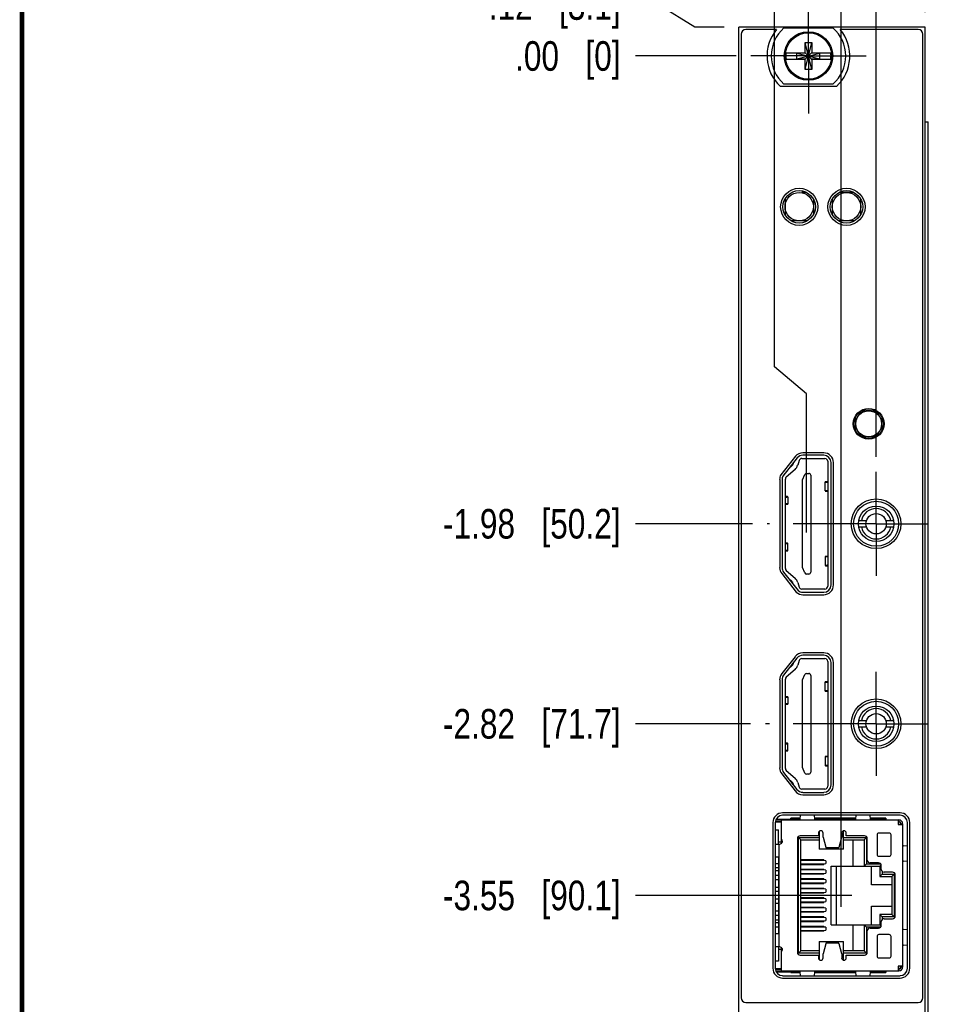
# Model space of a CAD drawing. Header units: inches. Extents: x 0.2 to 16.8, y 0.2 to 10.8.
# Tile 2 of 12: x 0.2 to 4.2, y 3.9 to 8. Entities that reach past the tile are written whole.
import ezdxf

# ---------------------------------------------------------------- set-up
doc = ezdxf.new("R2010")
doc.units = ezdxf.units.IN
doc.header["$LTSCALE"] = 0.935
doc.header["$MEASUREMENT"] = 0
doc.linetypes.add('CENTER', pattern=[0.6, 0.375, -0.075, 0.075, -0.075])
doc.layers.get('0').update_dxf_attribs({"linetype": 'CONTINUOUS'})
for name, color, linetype in [('02___PRT_ALL_AXES', 7, 'CONTINUOUS'), ('DEFAULT_1', 7, 'CENTER'), ('DIMENSIONS', 7, 'CONTINUOUS')]:
    doc.layers.add(name, color=color, linetype=linetype)
doc.styles.get("Standard").update_dxf_attribs({"font": 'txt', "width": 0.8})
doc.dimstyles.new('DIMSTYLE_1', dxfattribs={"dimtxt": 0.125, "dimasz": 0.18, "dimexe": 0.125, "dimexo": 0.0625, "dimgap": 0.09, "dimtad": 0, "dimtih": 1, "dimtoh": 1, "dimzin": 4, "dimdsep": 46, "dimtxsty": 'STANDARD', "dimblk": '_FILLED', "dimblk1": '_FILLED', "dimblk2": '_FILLED', "dimcen": 0.09, "dimadec": 0, "dimazin": 0, "dimtp": 0.005, "dimtm": 0.005, "dimtfac": 1, "dimtofl": 0, "dimtmove": 0, "dimatfit": 3, "dimldrblk": '_FILLED', "dimfxl": 1, "dimtolj": 1, "dimtzin": 4, "dimarcsym": 0})
doc.dimstyles.new('DIMSTYLE_4', dxfattribs={"dimtxt": 0.125, "dimasz": 0.18, "dimexe": 0.125, "dimexo": 0.0625, "dimgap": 0.09, "dimtad": 0, "dimtih": 1, "dimtoh": 1, "dimzin": 4, "dimdsep": 46, "dimtxsty": 'STANDARD', "dimblk": '_FILLED', "dimblk1": '_FILLED', "dimblk2": '_FILLED', "dimcen": 0.09, "dimadec": 0, "dimazin": 0, "dimtp": 0.01, "dimtm": 0.01, "dimtfac": 1, "dimtofl": 0, "dimtmove": 0, "dimatfit": 3, "dimldrblk": '_FILLED', "dimfxl": 1, "dimtolj": 1, "dimtzin": 4, "dimarcsym": 0})

# ---------------------------------------------------------------- blocks, each defined once
blk = doc.blocks.new('*D5')
at = {"layer": 'DIMENSIONS', "color": 2, "linetype": 'CONTINUOUS'}
for p, q in [((2.9425, 8.0902), (2.8424, 8.0902)), ((3.0937, 7.9969), (2.9425, 8.0902)), ((3.2174, 7.9969), (3.0937, 7.9969))]:
    blk.add_line(p, q, dxfattribs=at)
at = {"layer": 'DIMENSIONS', "color": 2, "linetype": 'CONTINUOUS', "insert": (2.7799, 8.1527), "char_height": 0.125, "width": 0.925, "attachment_point": 3, "line_spacing_factor": 0.9}
blk.add_mtext('.12{\\Ftxt.shx;\\W1.000000;\\H0.125000; }[3.1]', dxfattribs=at)
blk = doc.blocks.new('_FILLED')
at = {"color": 0, "linetype": 'BYBLOCK'}
blk.add_solid([(0, 0), (-1, 0.174), (-1, -0.174)], dxfattribs=at)
blk = doc.blocks.new('*D6')
at = {"layer": 'DIMENSIONS', "color": 2, "linetype": 'CONTINUOUS'}
blk.add_line((3.2679, 7.8749), (2.8424, 7.8749), dxfattribs=at)
at = {"layer": 'DIMENSIONS', "color": 2, "linetype": 'CONTINUOUS', "insert": (2.7799, 7.9374), "char_height": 0.125, "width": 0.725, "attachment_point": 3, "line_spacing_factor": 0.9}
blk.add_mtext('.00{\\Ftxt.shx;\\W1.000000;\\H0.125000; }[0]', dxfattribs=at)
blk = doc.blocks.new('*D9')
at = {"layer": 'DIMENSIONS', "color": 2, "linetype": 'CONTINUOUS'}
blk.add_line((3.8601, 6.1814), (3.8601, 8.4344), dxfattribs=at)
at = {"layer": 'DIMENSIONS', "color": 2, "linetype": 'CONTINUOUS', "insert": (3.7976, 8.4969), "char_height": 0.125, "width": 1.225, "attachment_point": 1, "rotation": 90, "line_spacing_factor": 0.9}
blk.add_mtext('2X .29{\\Ftxt.shx;\\W1.000000;\\H0.125000; }[7.3]', dxfattribs=at)
blk = doc.blocks.new('*D10')
at = {"layer": 'DIMENSIONS', "color": 2, "linetype": 'CONTINUOUS'}
blk.add_line((3.3373, 5.8989), (2.8424, 5.8989), dxfattribs=at)
at = {"layer": 'DIMENSIONS', "color": 2, "linetype": 'CONTINUOUS', "insert": (2.7799, 5.9614), "char_height": 0.125, "width": 1.225, "attachment_point": 3, "line_spacing_factor": 0.9}
blk.add_mtext('-1.98{\\Ftxt.shx;\\W1.000000;\\H0.125000; }[50.2]', dxfattribs=at)
blk = doc.blocks.new('*D11')
at = {"layer": 'DIMENSIONS', "color": 2, "linetype": 'CONTINUOUS'}
blk.add_line((3.3296, 5.0539), (2.8424, 5.0539), dxfattribs=at)
at = {"layer": 'DIMENSIONS', "color": 2, "linetype": 'CONTINUOUS', "insert": (2.7799, 5.1164), "char_height": 0.125, "width": 1.225, "attachment_point": 3, "line_spacing_factor": 0.9}
blk.add_mtext('-2.82{\\Ftxt.shx;\\W1.000000;\\H0.125000; }[71.7]', dxfattribs=at)
blk = doc.blocks.new('*D12')
at = {"layer": 'DIMENSIONS', "color": 2, "linetype": 'CONTINUOUS'}
blk.add_line((3.758, 4.3288), (2.8424, 4.3288), dxfattribs=at)
at = {"layer": 'DIMENSIONS', "color": 2, "linetype": 'CONTINUOUS', "insert": (2.7799, 4.3913), "char_height": 0.125, "width": 1.225, "attachment_point": 3, "line_spacing_factor": 0.9}
blk.add_mtext('-3.55{\\Ftxt.shx;\\W1.000000;\\H0.125000; }[90.1]', dxfattribs=at)
blk = doc.blocks.new('*D13')
at = {"layer": 'DIMENSIONS', "color": 2, "linetype": 'CONTINUOUS'}
blk.add_line((3.2774, 3.054), (2.8424, 3.054), dxfattribs=at)
at = {"layer": 'DIMENSIONS', "color": 2, "linetype": 'CONTINUOUS', "insert": (2.7799, 3.1165), "char_height": 0.125, "width": 1.325, "attachment_point": 3, "line_spacing_factor": 0.9}
blk.add_mtext('-4.82{\\Ftxt.shx;\\W1.000000;\\H0.125000; }[122.5]', dxfattribs=at)
blk = doc.blocks.new('*D14')
at = {"layer": 'DIMENSIONS', "color": 2, "linetype": 'CONTINUOUS'}
blk.add_line((3.7129, 4.2812), (3.7129, 8.4344), dxfattribs=at)
at = {"layer": 'DIMENSIONS', "color": 2, "linetype": 'CONTINUOUS', "insert": (3.6504, 8.4969), "char_height": 0.125, "width": 0.925, "attachment_point": 1, "rotation": 90, "line_spacing_factor": 0.9}
blk.add_mtext('.14{\\Ftxt.shx;\\W1.000000;\\H0.125000; }[3.5]', dxfattribs=at)
blk = doc.blocks.new('*D15')
at = {"layer": 'DIMENSIONS', "color": 2, "linetype": 'CONTINUOUS'}
for p, q in [((3.4306, 6.5616), (3.4306, 8.4344)), ((3.5654, 6.4479), (3.4306, 6.5616)), ((3.5654, 5.8623), (3.5654, 6.4479))]:
    blk.add_line(p, q, dxfattribs=at)
at = {"layer": 'DIMENSIONS', "color": 2, "linetype": 'CONTINUOUS', "insert": (3.3681, 8.4969), "char_height": 0.125, "width": 1.325, "attachment_point": 1, "rotation": 90, "line_spacing_factor": 0.9}
blk.add_mtext('2X -.01{\\Ftxt.shx;\\W1.000000;\\H0.125000; }[0.2]', dxfattribs=at)
blk = doc.blocks.new('*D16')
at = {"layer": 'DIMENSIONS', "color": 2, "linetype": 'CONTINUOUS'}
blk.add_line((4.0679, 8.0594), (4.0679, 8.4009), dxfattribs=at)
at = {"layer": 'DIMENSIONS', "color": 2, "linetype": 'CONTINUOUS', "insert": (4.0054, 8.4634), "char_height": 0.125, "width": 1.025, "attachment_point": 1, "rotation": 90, "line_spacing_factor": 0.9}
blk.add_mtext('.49{\\Ftxt.shx;\\W1.000000;\\H0.125000; }[12.5]', dxfattribs=at)

msp = doc.modelspace()

# ---------------------------------------------------------------- linework, layer by layer
at = {"color": 7, "linetype": 'CONTINUOUS'}
for p, q in [((3.2799, 2.859), (3.2799, 7.9969)), ((4.0679, 7.9969), (3.2799, 7.9969)), ((3.4394, 7.9869), (3.3099, 7.9869)), ((3.4701, 7.9934), (3.6776, 7.9934)), ((4.0379, 7.9869), (3.7083, 7.9869)), ((4.0679, 2.859), (4.0679, 7.9969)), ((3.2899, 7.9669), (3.2899, 3.8969)), ((4.0579, 3.8969), (4.0579, 7.9669)), ((3.5601, 7.8178), (3.5876, 7.932)), ((3.5601, 7.8887), (3.5601, 7.932)), ((3.5876, 7.8178), (3.5601, 7.932)), ((3.5601, 7.932), (3.5876, 7.932)), ((3.5876, 7.932), (3.5876, 7.8887)), ((3.4792, 7.8887), (3.5621, 7.8887)), ((3.4792, 7.8612), (3.5621, 7.8612)), ((3.5253, 7.8632), (3.5253, 7.8866)), ((3.5253, 7.8632), (3.6224, 7.8866)), ((3.5621, 7.8866), (3.5253, 7.8866)), ((3.5253, 7.8866), (3.6224, 7.8632)), ((3.5253, 7.8632), (3.5621, 7.8632)), ((3.5601, 7.8178), (3.5601, 7.8612)), ((3.5621, 7.8887), (3.5621, 7.8866)), ((3.5621, 7.8632), (3.5856, 7.8866)), ((3.5856, 7.8632), (3.5621, 7.8866)), ((3.5621, 7.8612), (3.5621, 7.8632)), ((3.5856, 7.8887), (3.5856, 7.8866)), ((3.5856, 7.8887), (3.6685, 7.8887)), ((3.6224, 7.8866), (3.5856, 7.8866)), ((3.5856, 7.8612), (3.5856, 7.8632)), ((3.5856, 7.8632), (3.6224, 7.8632)), ((3.5856, 7.8612), (3.6685, 7.8612)), ((3.5876, 7.8612), (3.5876, 7.8178)), ((3.6224, 7.8632), (3.6224, 7.8866)), ((3.5876, 7.8178), (3.5601, 7.8178)), ((3.6921, 7.7459), (3.4556, 7.7459)), ((3.6776, 7.7564), (3.4701, 7.7564)), ((4.0679, 7.5969), (4.0796, 7.5969)), ((4.0796, 3.5969), (4.0796, 7.5969)), ((3.5469, 7.3049), (3.5469, 7.2984)), ((3.5658, 7.2984), (3.5469, 7.2984)), ((3.7658, 7.2984), (3.7039, 7.2984)), ((3.5949, 7.2696), (3.5949, 7.2384)), ((3.6749, 7.2696), (3.6749, 7.2384)), ((3.7949, 7.2384), (3.7949, 7.2696)), ((3.7999, 6.3764), (3.8572, 6.3764)), ((3.7734, 6.293), (3.7734, 6.3495)), ((3.8837, 6.3495), (3.8837, 6.293)), ((3.8572, 6.2661), (3.7999, 6.2661)), ((3.6383, 6.1985), (3.5502, 6.1985)), ((3.5187, 6.184), (3.4571, 6.1052)), ((3.5265, 6.1777), (3.4656, 6.0998)), ((3.5101, 6.1525), (3.5122, 6.1593)), ((3.5349, 6.1662), (3.5289, 6.1468)), ((3.5461, 6.1745), (3.6437, 6.1745)), ((3.6383, 6.1885), (3.5502, 6.1885)), ((3.6555, 6.1627), (3.6555, 5.6351)), ((3.6695, 5.6406), (3.6695, 6.1573)), ((3.6795, 5.6406), (3.6795, 6.1573)), ((3.5173, 6.1288), (3.4804, 6.0963)), ((3.49, 6.131), (3.5043, 6.1436)), ((3.4524, 6.0861), (3.4524, 5.7139)), ((3.4624, 6.0861), (3.4624, 5.7139)), ((3.4764, 5.7104), (3.4764, 6.0875)), ((3.5482, 6.084), (3.5582, 6.1068)), ((3.5482, 5.7139), (3.5482, 6.084)), ((3.5654, 6.1115), (3.5758, 6.1115)), ((3.5837, 6.1036), (3.5837, 5.6942)), ((3.6449, 6.0373), (3.6449, 6.0755)), ((3.6545, 6.0771), (3.647, 6.0761)), ((3.6545, 6.0743), (3.6555, 6.0743)), ((3.647, 6.0367), (3.6545, 6.0357)), ((3.6555, 6.0385), (3.6545, 6.0385)), ((3.4764, 6.0113), (3.4774, 6.0114)), ((3.4849, 6.0135), (3.4775, 6.0146)), ((3.4871, 6.0128), (3.4871, 5.9819)), ((3.4774, 5.9833), (3.4764, 5.9834)), ((3.4775, 5.9801), (3.4849, 5.9812)), ((3.7863, 5.9124), (3.8192, 5.9124)), ((3.9009, 5.9124), (3.9338, 5.9124)), ((3.7863, 5.8854), (3.8192, 5.8854)), ((3.9009, 5.8854), (3.9338, 5.8854)), ((3.4764, 5.8143), (3.4774, 5.8144)), ((3.4764, 5.7866), (3.4774, 5.7866)), ((3.4849, 5.8166), (3.4775, 5.8178)), ((3.4775, 5.7831), (3.4849, 5.7844)), ((3.4871, 5.7851), (3.4871, 5.8159)), ((3.6449, 5.7606), (3.6449, 5.7223)), ((3.6545, 5.7622), (3.647, 5.7611)), ((3.6555, 5.7593), (3.6545, 5.7593)), ((3.4804, 5.7015), (3.5173, 5.6691)), ((3.5582, 5.691), (3.5482, 5.7139)), ((3.647, 5.7217), (3.6545, 5.7207)), ((3.6555, 5.7236), (3.6545, 5.7235)), ((3.4612, 5.6884), (3.5227, 5.6098)), ((3.469, 5.6946), (3.53, 5.6167)), ((3.5043, 5.6543), (3.4925, 5.6646)), ((3.5758, 5.6863), (3.5654, 5.6863)), ((3.5116, 5.6401), (3.5101, 5.6453)), ((3.5289, 5.6511), (3.5349, 5.6317)), ((3.6437, 5.6233), (3.5461, 5.6233)), ((3.5502, 5.6093), (3.6383, 5.6093)), ((3.5502, 5.5993), (3.6383, 5.5993)), ((3.5175, 5.3374), (3.4614, 5.2657)), ((3.5254, 5.3313), (3.4692, 5.2595)), ((3.5461, 5.3295), (3.6437, 5.3295)), ((3.6383, 5.3535), (3.5502, 5.3535)), ((3.6383, 5.3435), (3.5502, 5.3435)), ((3.5173, 5.2838), (3.4804, 5.2513)), ((3.4898, 5.2859), (3.5043, 5.2986)), ((3.5101, 5.3075), (3.5122, 5.3144)), ((3.5349, 5.3212), (3.5289, 5.3018)), ((3.6555, 5.3177), (3.6555, 4.7901)), ((3.6695, 4.7956), (3.6695, 5.3123)), ((3.6795, 4.7956), (3.6795, 5.3123)), ((3.4764, 4.8654), (3.4764, 5.2425)), ((3.5482, 5.239), (3.5582, 5.2618)), ((3.5654, 5.2665), (3.5758, 5.2665)), ((3.5837, 5.2586), (3.5837, 4.8492)), ((3.4524, 5.24), (3.4524, 4.8678)), ((3.4624, 5.24), (3.4624, 4.8678)), ((3.5482, 4.8689), (3.5482, 5.239)), ((3.6449, 5.1923), (3.6449, 5.2305)), ((3.6545, 5.2321), (3.647, 5.2311)), ((3.6545, 5.2293), (3.6555, 5.2293)), ((3.4764, 5.1663), (3.4774, 5.1664)), ((3.4849, 5.1685), (3.4775, 5.1696)), ((3.4871, 5.1678), (3.4871, 5.1369)), ((3.647, 5.1917), (3.6545, 5.1907)), ((3.6555, 5.1935), (3.6545, 5.1935)), ((3.4774, 5.1383), (3.4764, 5.1384)), ((3.4775, 5.1351), (3.4849, 5.1362)), ((3.7863, 5.0674), (3.8192, 5.0674)), ((3.7863, 5.0404), (3.8192, 5.0404)), ((3.9009, 5.0674), (3.9338, 5.0674)), ((3.9009, 5.0404), (3.9338, 5.0404)), ((3.4764, 4.9693), (3.4774, 4.9694)), ((3.4849, 4.9716), (3.4775, 4.9728)), ((3.4871, 4.9401), (3.4871, 4.9709)), ((3.4764, 4.9416), (3.4774, 4.9416)), ((3.4775, 4.9381), (3.4849, 4.9394)), ((3.6449, 4.9156), (3.6449, 4.8773)), ((3.6545, 4.9172), (3.647, 4.9161)), ((3.6555, 4.9143), (3.6545, 4.9143)), ((3.5582, 4.846), (3.5482, 4.8689)), ((3.647, 4.8767), (3.6545, 4.8757)), ((3.6555, 4.8786), (3.6545, 4.8785)), ((3.4614, 4.8422), (3.5175, 4.7704)), ((3.4692, 4.8483), (3.5254, 4.7765)), ((3.4804, 4.8565), (3.5173, 4.8241)), ((3.5758, 4.8413), (3.5654, 4.8413)), ((3.5043, 4.8093), (3.4898, 4.822)), ((3.5122, 4.7934), (3.5101, 4.8003)), ((3.5289, 4.8061), (3.5349, 4.7867)), ((3.6437, 4.7783), (3.5461, 4.7783)), ((3.5502, 4.7643), (3.6383, 4.7643)), ((3.5502, 4.7543), (3.6383, 4.7543)), ((3.961, 4.6777), (3.4649, 4.6777)), ((3.961, 4.6677), (3.4649, 4.6677)), ((3.5383, 4.6677), (3.5371, 4.651)), ((3.6004, 4.651), (3.5991, 4.6677)), ((3.7746, 4.6677), (3.7733, 4.651)), ((3.8366, 4.651), (3.8353, 4.6677)), ((3.4236, 4.6365), (3.4236, 4.0212)), ((3.4336, 4.6365), (3.4336, 4.0212)), ((3.4604, 4.6398), (3.4342, 4.6398)), ((3.4604, 4.6379), (3.4349, 4.6379)), ((3.4349, 4.6064), (3.4349, 4.6379)), ((3.436, 4.6477), (3.9565, 4.6477)), ((3.438, 4.6517), (3.4998, 4.6517)), ((3.4585, 4.6379), (3.4585, 4.5483)), ((3.4604, 4.566), (3.4604, 4.6477)), ((3.4998, 4.6477), (3.4998, 4.6517)), ((3.5374, 4.6547), (3.5001, 4.6547)), ((3.5001, 4.6477), (3.5001, 4.6547)), ((3.5369, 4.6491), (3.5001, 4.6491)), ((3.7736, 4.6547), (3.6001, 4.6547)), ((3.7731, 4.6491), (3.6006, 4.6491)), ((3.9017, 4.6547), (3.8363, 4.6547)), ((3.9017, 4.6491), (3.8368, 4.6491)), ((3.9017, 4.6547), (3.9017, 4.6477)), ((3.9526, 4.6477), (3.9526, 4.628)), ((3.9565, 4.6398), (3.9526, 4.6398)), ((3.9624, 4.6379), (3.9526, 4.6379)), ((3.9526, 4.628), (3.9723, 4.628)), ((3.9548, 4.6398), (3.9548, 4.6379)), ((3.9565, 4.6477), (3.9565, 4.6398)), ((3.9624, 4.628), (3.9624, 4.6379)), ((3.9644, 4.632), (3.9723, 4.632)), ((3.9644, 4.628), (3.9644, 4.632)), ((3.9723, 4.0257), (3.9723, 4.632)), ((3.9923, 4.0212), (3.9923, 4.6365)), ((4.0023, 4.0212), (4.0023, 4.6365)), ((3.4336, 4.6129), (3.4349, 4.6129)), ((3.4349, 4.6064), (3.4467, 4.6064)), ((3.4467, 4.5454), (3.4467, 4.6064)), ((3.616, 4.5808), (3.5392, 4.5808)), ((3.616, 4.5926), (3.616, 4.5808)), ((3.6199, 4.6003), (3.6199, 4.5237)), ((3.6356, 4.5754), (3.6356, 4.5926)), ((3.6356, 4.5754), (3.6468, 4.5334)), ((3.7032, 4.5334), (3.7144, 4.5754)), ((3.7144, 4.5926), (3.7144, 4.5754)), ((3.7223, 4.5237), (3.7223, 4.6022)), ((3.7341, 4.5808), (3.7341, 4.5926)), ((3.8108, 4.5808), (3.7341, 4.5808)), ((3.864, 4.5847), (3.864, 4.502)), ((3.9152, 4.5926), (3.8719, 4.5926)), ((3.923, 4.502), (3.923, 4.5847)), ((3.4336, 4.5454), (3.4501, 4.5454)), ((3.4467, 4.5552), (3.4585, 4.5552)), ((3.4486, 4.5454), (3.4486, 4.1123)), ((3.5274, 4.569), (3.5274, 4.0887)), ((3.5313, 4.5729), (3.6199, 4.5729)), ((3.5412, 4.5631), (3.5313, 4.5729)), ((3.5313, 4.0847), (3.5313, 4.5729)), ((3.5412, 4.5631), (3.6199, 4.5631)), ((3.5412, 4.0946), (3.5412, 4.5631)), ((3.7223, 4.5729), (3.8187, 4.5729)), ((3.7223, 4.5631), (3.8089, 4.5631)), ((3.7616, 4.5631), (3.7616, 4.4528)), ((3.8089, 4.5631), (3.8187, 4.5729)), ((3.8089, 4.5631), (3.8089, 4.4528)), ((3.8187, 4.5729), (3.8187, 4.4627)), ((3.8227, 4.4784), (3.8227, 4.569)), ((3.9923, 4.5375), (3.9752, 4.5389)), ((3.7223, 4.5237), (3.6199, 4.5237)), ((3.7014, 4.5296), (3.6486, 4.5296)), ((3.8719, 4.4942), (3.9152, 4.4942)), ((3.4486, 4.4902), (3.4336, 4.4902)), ((3.4467, 4.4629), (3.4336, 4.4629)), ((3.4467, 4.4902), (3.4467, 4.1674)), ((3.4467, 4.4784), (3.4486, 4.4784)), ((3.5412, 4.4802), (3.6396, 4.4802)), ((3.6479, 4.4754), (3.5412, 4.4766)), ((3.5412, 4.4621), (3.6479, 4.4633)), ((3.6396, 4.4585), (3.5412, 4.4585)), ((3.6396, 4.4754), (3.6396, 4.4802)), ((3.6396, 4.4585), (3.6396, 4.4633)), ((3.6479, 4.4754), (3.6479, 4.4633)), ((3.6703, 4.4528), (3.8758, 4.4528)), ((3.6703, 4.2048), (3.6703, 4.4528)), ((3.6908, 4.4528), (3.6908, 4.2048)), ((3.8089, 4.4528), (3.8187, 4.4627)), ((3.8187, 4.4627), (3.8785, 4.4627)), ((3.8699, 4.4666), (3.8345, 4.4666)), ((3.8404, 4.3741), (3.8404, 4.4528)), ((3.8758, 4.4528), (3.8812, 4.4582)), ((3.8758, 4.4528), (3.8758, 4.4087)), ((3.8817, 4.4391), (3.8817, 4.4548)), ((3.9752, 4.4731), (3.9923, 4.4744)), ((3.4467, 4.4448), (3.4336, 4.4448)), ((3.4336, 4.4339), (3.4467, 4.4339)), ((3.4467, 4.4129), (3.4336, 4.4129)), ((3.5412, 4.44), (3.6396, 4.44)), ((3.6479, 4.4353), (3.5412, 4.4364)), ((3.5412, 4.422), (3.6479, 4.4232)), ((3.6396, 4.4184), (3.5412, 4.4184)), ((3.6396, 4.4353), (3.6396, 4.44)), ((3.6396, 4.4184), (3.6396, 4.4232)), ((3.6479, 4.4353), (3.6479, 4.4232)), ((3.8758, 4.4087), (3.8856, 4.4186)), ((3.8856, 4.4304), (3.8856, 4.4186)), ((3.8856, 4.4186), (3.9368, 4.4186)), ((3.929, 4.4272), (3.8935, 4.4272)), ((3.927, 4.4087), (3.9368, 4.4186)), ((3.9368, 4.4186), (3.9368, 4.2391)), ((3.9408, 4.2422), (3.9408, 4.4154)), ((3.4467, 4.3948), (3.4336, 4.3948)), ((3.5412, 4.3999), (3.6396, 4.3999)), ((3.6479, 4.3951), (3.5412, 4.3963)), ((3.5412, 4.3818), (3.6479, 4.383)), ((3.6396, 4.3782), (3.5412, 4.3782)), ((3.6396, 4.3951), (3.6396, 4.3999)), ((3.6396, 4.3782), (3.6396, 4.383)), ((3.6479, 4.3951), (3.6479, 4.383)), ((3.927, 4.3741), (3.8404, 4.3741)), ((3.8758, 4.4087), (3.927, 4.4087)), ((3.927, 4.4087), (3.927, 4.2489)), ((3.4467, 4.3629), (3.4336, 4.3629)), ((3.4467, 4.3448), (3.4336, 4.3448)), ((3.5412, 4.3597), (3.6396, 4.3597)), ((3.6479, 4.3549), (3.5412, 4.3561)), ((3.5412, 4.3417), (3.6479, 4.3429)), ((3.6396, 4.3381), (3.5412, 4.3381)), ((3.6396, 4.355), (3.6396, 4.3597)), ((3.6396, 4.3381), (3.6396, 4.3428)), ((3.6479, 4.3549), (3.6479, 4.3428)), ((3.4467, 4.3129), (3.4336, 4.3129)), ((3.4467, 4.2948), (3.4336, 4.2948)), ((3.5412, 4.3196), (3.6396, 4.3196)), ((3.6479, 4.3148), (3.5412, 4.316)), ((3.5412, 4.3015), (3.6479, 4.3027)), ((3.6396, 4.2979), (3.5412, 4.2979)), ((3.6396, 4.3148), (3.6396, 4.3196)), ((3.6396, 4.2979), (3.6396, 4.3027)), ((3.6479, 4.3148), (3.6479, 4.3027)), ((3.4467, 4.2629), (3.4336, 4.2629)), ((3.4467, 4.2448), (3.4336, 4.2448)), ((3.5412, 4.2794), (3.6396, 4.2794)), ((3.6479, 4.2746), (3.5412, 4.2758)), ((3.5412, 4.2614), (3.6479, 4.2625)), ((3.6396, 4.2578), (3.5412, 4.2578)), ((3.6396, 4.2746), (3.6396, 4.2794)), ((3.6396, 4.2578), (3.6396, 4.2625)), ((3.6479, 4.2746), (3.6479, 4.2625)), ((3.8404, 4.2835), (3.927, 4.2835)), ((3.8404, 4.2048), (3.8404, 4.2835)), ((3.927, 4.2489), (3.8758, 4.2489)), ((3.8758, 4.2489), (3.8856, 4.2391)), ((3.8758, 4.2489), (3.8758, 4.2048)), ((3.927, 4.2489), (3.9368, 4.2391)), ((3.4467, 4.2237), (3.4336, 4.2237)), ((3.4467, 4.2129), (3.4336, 4.2129)), ((3.5412, 4.2393), (3.6396, 4.2393)), ((3.6479, 4.2345), (3.5412, 4.2357)), ((3.5412, 4.2212), (3.6479, 4.2224)), ((3.6396, 4.2176), (3.5412, 4.2176)), ((3.6396, 4.2345), (3.6396, 4.2393)), ((3.6396, 4.2176), (3.6396, 4.2224)), ((3.6479, 4.2345), (3.6479, 4.2224)), ((3.6703, 4.2048), (3.8758, 4.2048)), ((3.7616, 4.2048), (3.7616, 4.0946)), ((3.8089, 4.2048), (3.8187, 4.195)), ((3.8089, 4.2048), (3.8089, 4.0946)), ((3.8758, 4.2048), (3.8812, 4.1994)), ((3.8817, 4.2028), (3.8817, 4.2186)), ((3.9368, 4.2391), (3.8856, 4.2391)), ((3.8856, 4.2391), (3.8856, 4.2272)), ((3.8935, 4.2304), (3.929, 4.2304)), ((3.4467, 4.1948), (3.4336, 4.1948)), ((3.4336, 4.1674), (3.4486, 4.1674)), ((3.4467, 4.1792), (3.4486, 4.1792)), ((3.5412, 4.1991), (3.6396, 4.1991)), ((3.6479, 4.1943), (3.5412, 4.1955)), ((3.5412, 4.181), (3.6479, 4.1822)), ((3.6396, 4.1774), (3.5412, 4.1774)), ((3.6396, 4.1943), (3.6396, 4.1991)), ((3.6396, 4.1774), (3.6396, 4.1822)), ((3.6479, 4.1943), (3.6479, 4.1822)), ((3.8785, 4.195), (3.8187, 4.195)), ((3.8187, 4.195), (3.8187, 4.0847)), ((3.8227, 4.0887), (3.8227, 4.1792)), ((3.8345, 4.191), (3.8699, 4.191)), ((3.9152, 4.1635), (3.8719, 4.1635)), ((3.9923, 4.1832), (3.9752, 4.1846)), ((3.6199, 4.1339), (3.7223, 4.1339)), ((3.6199, 4.1339), (3.6199, 4.0573)), ((3.6468, 4.1242), (3.6356, 4.0822)), ((3.6486, 4.128), (3.7014, 4.128)), ((3.7144, 4.0822), (3.7032, 4.1242)), ((3.7223, 4.0554), (3.7223, 4.1339)), ((3.864, 4.1556), (3.864, 4.0729)), ((3.923, 4.0729), (3.923, 4.1556)), ((3.9752, 4.1187), (3.9923, 4.1201)), ((3.4501, 4.1123), (3.4336, 4.1123)), ((3.4467, 4.1123), (3.4467, 4.0513)), ((3.4467, 4.1024), (3.4585, 4.1024)), ((3.4585, 4.1093), (3.4585, 4.0198)), ((3.4604, 4.0099), (3.4604, 4.0917)), ((3.5412, 4.0946), (3.5313, 4.0847)), ((3.6199, 4.0847), (3.5313, 4.0847)), ((3.5392, 4.0768), (3.616, 4.0768)), ((3.6199, 4.0946), (3.5412, 4.0946)), ((3.616, 4.0768), (3.616, 4.065)), ((3.6356, 4.065), (3.6356, 4.0822)), ((3.7144, 4.0822), (3.7144, 4.065)), ((3.8089, 4.0946), (3.7223, 4.0946)), ((3.8187, 4.0847), (3.7223, 4.0847)), ((3.7341, 4.0768), (3.8108, 4.0768)), ((3.7341, 4.065), (3.7341, 4.0768)), ((3.8089, 4.0946), (3.8187, 4.0847)), ((3.4336, 4.0448), (3.4349, 4.0448)), ((3.4467, 4.0513), (3.4349, 4.0513)), ((3.4349, 4.0198), (3.4349, 4.0513)), ((3.8719, 4.065), (3.9152, 4.065)), ((3.4342, 4.0178), (3.4604, 4.0178)), ((3.4349, 4.0198), (3.4604, 4.0198)), ((3.436, 4.0099), (3.9565, 4.0099)), ((3.438, 4.006), (3.4998, 4.006)), ((3.4998, 4.006), (3.4998, 4.0099)), ((3.5001, 4.003), (3.5001, 4.0099)), ((3.5001, 4.0085), (3.5369, 4.0085)), ((3.5001, 4.003), (3.5374, 4.003)), ((3.5371, 4.0066), (3.5383, 3.9899)), ((3.5991, 3.9899), (3.6004, 4.0066)), ((3.6001, 4.003), (3.7736, 4.003)), ((3.6006, 4.0085), (3.7731, 4.0085)), ((3.7733, 4.0066), (3.7746, 3.9899)), ((3.8353, 3.9899), (3.8366, 4.0066)), ((3.8363, 4.003), (3.9017, 4.003)), ((3.8368, 4.0085), (3.9017, 4.0085)), ((3.9017, 4.0099), (3.9017, 4.003)), ((3.9723, 4.0296), (3.9526, 4.0296)), ((3.9526, 4.0296), (3.9526, 4.0099)), ((3.9526, 4.0198), (3.9624, 4.0198)), ((3.9526, 4.0178), (3.9565, 4.0178)), ((3.9548, 4.0198), (3.9548, 4.0178)), ((3.9565, 4.0178), (3.9565, 4.0099)), ((3.9624, 4.0198), (3.9624, 4.0296)), ((3.9644, 4.0257), (3.9644, 4.0296)), ((3.9723, 4.0257), (3.9644, 4.0257)), ((3.4649, 3.9899), (3.961, 3.9899)), ((3.4649, 3.9799), (3.961, 3.9799)), ((3.3099, 3.8769), (4.0379, 3.8769))]:
    msp.add_line(p, q, dxfattribs=at)
at = {"color": 7, "linetype": 'CONTINUOUS', "const_width": 0.02}
msp.add_lwpolyline([(0.25, 10.7586), (0.25, 0.2586)], dxfattribs=at)
at = {"color": 7, "linetype": 'CONTINUOUS'}
for centre, radius in [((3.5739, 7.8749), 0.1025), ((3.5739, 7.8749), 0.098), ((3.5349, 7.2377), 0.0785), ((3.5349, 7.2377), 0.0685), ((3.5349, 7.2384), 0.06), ((3.7349, 7.2377), 0.0785), ((3.7349, 7.2377), 0.0685), ((3.7349, 7.2384), 0.06), ((3.8286, 6.3212), 0.0651), ((3.8286, 6.3212), 0.0625), ((3.8286, 6.3212), 0.0551), ((3.8599, 5.8989), 0.105), ((3.8601, 5.8989), 0.075), ((3.8601, 5.8989), 0.043), ((3.8599, 5.0539), 0.105), ((3.8601, 5.0539), 0.075), ((3.8601, 5.0539), 0.043)]:
    msp.add_circle(centre, radius, dxfattribs=at)
for centre, radius, start, end in [((3.3099, 7.9669), 0.02, 90, 180), ((3.5739, 7.8749), 0.175, 140.2082, 227.4886), ((3.5739, 7.8749), 0.1575, 131.203, 228.797), ((3.5739, 7.8749), 0.1575, 311.203, 48.797), ((3.5739, 7.8749), 0.175, 312.5114, 39.7918), ((4.0379, 7.9669), 0.02, 0, 90), ((3.5739, 7.8749), 0.0956, 171.7166, 188.2834), ((3.5739, 7.8749), 0.0956, 351.7166, 8.2834), ((3.5502, 6.1573), 0.0413, 90, 139.6136), ((3.6383, 6.1573), 0.0413, 0, 90), ((3.5502, 6.1573), 0.0312, 90, 139.2635), ((3.5461, 6.1627), 0.0118, 90, 162.8973), ((3.6383, 6.1573), 0.0312, 0, 90), ((3.6437, 6.1627), 0.0118, 0, 90), ((3.4912, 6.1583), 0.0197, 311.3478, 342.8973), ((3.4912, 6.1583), 0.0394, 311.3478, 342.8973), ((3.4936, 6.0861), 0.0413, 152.4244, 180), ((3.4936, 6.0861), 0.0312, 153.9875, 180), ((3.4882, 6.0875), 0.0118, 131.3478, 180), ((3.5654, 6.1036), 0.00787, 90, 156.4218), ((3.5758, 6.1036), 0.00787, 0, 90), ((3.8601, 5.8989), 0.064, 12.1773, 167.8227), ((3.8601, 5.8989), 0.064, 192.1773, 347.8227), ((3.4936, 5.7139), 0.0413, 180, 218.0847), ((3.4936, 5.7139), 0.0312, 180, 218.0847), ((3.4882, 5.7104), 0.0118, 180, 228.6522), ((3.4912, 5.6395), 0.0394, 17.1027, 48.6522), ((3.5654, 5.6942), 0.00787, 203.5782, 270), ((3.5758, 5.6942), 0.00787, 270, 360), ((3.4912, 5.6395), 0.0197, 17.1027, 48.6522), ((3.5502, 5.6406), 0.0312, 229.7502, 270), ((3.5461, 5.6351), 0.0118, 197.1027, 270), ((3.6383, 5.6406), 0.0413, 270, 360), ((3.6383, 5.6406), 0.0312, 270, 360), ((3.6437, 5.6351), 0.0118, 270, 360), ((3.5502, 5.6406), 0.0413, 228.2276, 270), ((3.5502, 5.3123), 0.0413, 90, 142.4073), ((3.5502, 5.3123), 0.0312, 90, 142.4733), ((3.5461, 5.3177), 0.0118, 90, 162.8973), ((3.6383, 5.3123), 0.0413, 0, 90), ((3.6383, 5.3123), 0.0312, 0, 90), ((3.6437, 5.3177), 0.0118, 0, 90), ((3.4912, 5.3133), 0.0197, 311.3478, 342.8973), ((3.4912, 5.3133), 0.0394, 311.3478, 342.8973), ((3.4936, 5.24), 0.0413, 141.5207, 180), ((3.4936, 5.24), 0.0312, 141.4547, 180), ((3.4882, 5.2425), 0.0118, 131.3478, 180), ((3.5654, 5.2586), 0.00787, 90, 156.4218), ((3.5758, 5.2586), 0.00787, 0, 90), ((3.8601, 5.0539), 0.064, 12.1773, 167.8227), ((3.8601, 5.0539), 0.064, 192.1773, 347.8227), ((3.4936, 4.8678), 0.0413, 180, 218.4793), ((3.4936, 4.8678), 0.0312, 180, 218.5453), ((3.4882, 4.8654), 0.0118, 180, 228.6522), ((3.5654, 4.8492), 0.00787, 203.5782, 270), ((3.5758, 4.8492), 0.00787, 270, 360), ((3.4912, 4.7945), 0.0197, 17.1027, 48.6522), ((3.4912, 4.7945), 0.0394, 17.1027, 48.6522), ((3.5461, 4.7901), 0.0118, 197.1027, 270), ((3.6383, 4.7956), 0.0413, 270, 360), ((3.6383, 4.7956), 0.0312, 270, 360), ((3.6437, 4.7901), 0.0118, 270, 360), ((3.5502, 4.7956), 0.0413, 217.5927, 270), ((3.5502, 4.7956), 0.0312, 217.5267, 270), ((3.4649, 4.6365), 0.0413, 90, 180), ((3.4649, 4.6365), 0.0312, 90, 180), ((3.961, 4.6365), 0.0413, 0, 90), ((3.961, 4.6365), 0.0312, 0, 90), ((3.9565, 4.632), 0.0157, 0, 90), ((3.9565, 4.632), 0.00787, 48.5904, 90), ((3.9565, 4.632), 0.00787, 0, 41.4096), ((3.5392, 4.569), 0.0118, 90, 180), ((3.6258, 4.5926), 0.00984, 0, 180), ((3.7242, 4.5926), 0.00984, 0, 180), ((3.8108, 4.569), 0.0118, 0, 90), ((3.8719, 4.5847), 0.00787, 90, 180), ((3.9152, 4.5847), 0.00787, 0, 90), ((3.4486, 4.564), 0.0185, 302.1484, 304.3526), ((3.4526, 4.5572), 0.0118, 0, 48.1897), ((3.8719, 4.502), 0.00787, 180, 270), ((3.9152, 4.502), 0.00787, 270, 360), ((3.8345, 4.4784), 0.0118, 180, 270), ((3.8699, 4.4548), 0.0118, 0, 90), ((3.8935, 4.4391), 0.0118, 180, 270), ((3.929, 4.4154), 0.0118, 0, 90), ((3.8699, 4.2028), 0.0118, 270, 360), ((3.8935, 4.2186), 0.0118, 90, 180), ((3.929, 4.2422), 0.0118, 270, 360), ((3.8345, 4.1792), 0.0118, 90, 180), ((3.8719, 4.1556), 0.00787, 90, 180), ((3.9152, 4.1556), 0.00787, 0, 90), ((3.4486, 4.0936), 0.0185, 55.6484, 57.8516), ((3.4526, 4.1005), 0.0118, 311.8103, 360), ((3.5392, 4.0887), 0.0118, 180, 270), ((3.8108, 4.0887), 0.0118, 270, 360), ((3.6258, 4.065), 0.00984, 180, 360), ((3.7242, 4.065), 0.00984, 180, 360), ((3.8719, 4.0729), 0.00787, 180, 270), ((3.9152, 4.0729), 0.00787, 270, 360), ((3.4649, 4.0212), 0.0413, 180, 270), ((3.4649, 4.0212), 0.0312, 180, 270), ((3.9565, 4.0257), 0.0157, 270, 360), ((3.9565, 4.0257), 0.00787, 270, 311.4096), ((3.961, 4.0212), 0.0413, 270, 360), ((3.961, 4.0212), 0.0312, 270, 360), ((3.9565, 4.0257), 0.00787, 318.5904, 360), ((3.3099, 3.8969), 0.02, 180, 270), ((4.0379, 3.8969), 0.02, 270, 360)]:
    msp.add_arc(centre, radius, start, end, dxfattribs=at)
for centre, major_axis, ratio, start_param, end_param in [((3.8537, 6.2961), (0.0651, -0.0651), 0.722865, 2.515685, 3.7675), ((3.8034, 6.2961), (0.0651, 0.0651), 0.722865, -0.621356, 0.625907), ((3.8537, 6.3464), (0.0651, 0.0651), 0.722865, -3.7675, -2.515685), ((3.8034, 6.3464), (-0.0651, 0.0651), 0.722865, -3.7675, -2.515685), ((3.6842, 6.0755), (0.0394, 0), 0.046632, 2.809983, 3.857178), ((3.6358, 6.0774), (0.0197, 0), 0.046632, -0.331613, 0), ((3.6842, 6.0373), (0.0394, 0), 0.046632, 2.426008, 3.473203), ((3.6358, 6.0354), (0.0197, 0), 0.046632, 0, 0.331613), ((3.4961, 6.015), (0.0197, 0), 0.0538, -3.141593, -2.80998), ((3.4961, 5.9797), (0.0197, 0), 0.0538, 2.80998, 3.141593), ((3.4961, 5.8182), (0.0197, 0), 0.057004, 3.141593, 3.473205), ((3.4961, 5.7828), (0.0197, 0), 0.057004, 2.80998, 3.141593), ((3.4477, 5.8159), (0.0394, 0), 0.057004, -0.715585, 0.331616), ((3.4477, 5.7851), (0.0394, 0), 0.057004, 5.95157, 6.99877), ((3.6358, 5.7625), (0.0197, 0), 0.046632, -0.331609, 0), ((3.6358, 5.7204), (0.0197, 0), 0.046632, 0, 0.331608), ((3.6842, 5.2305), (0.0394, 0), 0.046632, 2.809983, 3.857178), ((3.6358, 5.2324), (0.0197, 0), 0.046632, -0.331613, 0), ((3.4961, 5.17), (0.0197, 0), 0.0538, -3.141593, -2.80998), ((3.6842, 5.1923), (0.0394, 0), 0.046632, 2.426008, 3.473203), ((3.6358, 5.1904), (0.0197, 0), 0.046632, 0, 0.331613), ((3.4961, 5.1347), (0.0197, 0), 0.0538, 2.80998, 3.141593), ((3.4961, 4.9732), (0.0197, 0), 0.057004, 3.141593, 3.473205), ((3.4477, 4.9709), (0.0394, 0), 0.057004, -0.715585, 0.331616), ((3.4961, 4.9378), (0.0197, 0), 0.057004, 2.80998, 3.141593), ((3.4477, 4.9401), (0.0394, 0), 0.057004, 5.95157, 6.99877), ((3.6358, 4.9175), (0.0197, 0), 0.046632, -0.331609, 0), ((3.6358, 4.8754), (0.0197, 0), 0.046632, 0, 0.331608)]:
    msp.add_ellipse(centre, major_axis=major_axis, ratio=ratio, start_param=start_param, end_param=end_param, dxfattribs=at)
for points, knots in [([(3.4774, 6.0114), (3.4788, 6.0115), (3.4807, 6.0116), (3.4831, 6.0119), (3.4845, 6.012), (3.4856, 6.0122), (3.4864, 6.0124), (3.4868, 6.0125), (3.4871, 6.0127), (3.4871, 6.0128)], [0, 0, 0, 0, 0.419761, 0.589463, 0.730557, 0.842098, 0.923545, 0.975011, 1, 1, 1, 1]), ([(3.4871, 6.0128), (3.4871, 6.0129), (3.4869, 6.013), (3.4865, 6.0132), (3.4858, 6.0133), (3.4852, 6.0134), (3.4849, 6.0135)], [0, 0, 0, 0, 0.096187, 0.28746, 0.588284, 1, 1, 1, 1]), ([(3.4871, 5.9819), (3.4871, 5.982), (3.4868, 5.9822), (3.4864, 5.9823), (3.4856, 5.9825), (3.4845, 5.9827), (3.4831, 5.9828), (3.4807, 5.9831), (3.4788, 5.9832), (3.4774, 5.9833)], [0, 0, 0, 0, 0.024989, 0.076455, 0.157902, 0.269443, 0.410537, 0.580239, 1, 1, 1, 1]), ([(3.4849, 5.9812), (3.4852, 5.9813), (3.4858, 5.9814), (3.4865, 5.9815), (3.4869, 5.9817), (3.4871, 5.9818), (3.4871, 5.9819)], [0, 0, 0, 0, 0.411716, 0.712539, 0.903813, 1, 1, 1, 1]), ([(3.6449, 5.7606), (3.6449, 5.7606), (3.6451, 5.7608), (3.6455, 5.7609), (3.6462, 5.761), (3.6467, 5.7611), (3.647, 5.7611)], [0, 0, 0, 0, 0.089694, 0.280127, 0.583414, 1, 1, 1, 1]), ([(3.6545, 5.7593), (3.6531, 5.7594), (3.6512, 5.7595), (3.6488, 5.7597), (3.6474, 5.7599), (3.6464, 5.76), (3.6456, 5.7602), (3.6451, 5.7603), (3.6449, 5.7605), (3.6449, 5.7606)], [0, 0, 0, 0, 0.421286, 0.591538, 0.733013, 0.844713, 0.926007, 0.976816, 1, 1, 1, 1]), ([(3.6545, 5.7235), (3.6531, 5.7235), (3.6512, 5.7233), (3.6488, 5.7231), (3.6474, 5.723), (3.6464, 5.7228), (3.6456, 5.7227), (3.6451, 5.7226), (3.6449, 5.7224), (3.6449, 5.7223)], [0, 0, 0, 0, 0.421338, 0.591593, 0.733051, 0.844728, 0.926006, 0.976814, 1, 1, 1, 1]), ([(3.6449, 5.7223), (3.6449, 5.7223), (3.6451, 5.7221), (3.6455, 5.722), (3.6462, 5.7219), (3.6467, 5.7218), (3.647, 5.7217)], [0, 0, 0, 0, 0.089753, 0.280216, 0.583443, 1, 1, 1, 1]), ([(3.4774, 5.1664), (3.4788, 5.1665), (3.4807, 5.1666), (3.4831, 5.1669), (3.4845, 5.167), (3.4856, 5.1672), (3.4864, 5.1674), (3.4868, 5.1675), (3.4871, 5.1677), (3.4871, 5.1678)], [0, 0, 0, 0, 0.419761, 0.589463, 0.730557, 0.842098, 0.923545, 0.975011, 1, 1, 1, 1]), ([(3.4871, 5.1678), (3.4871, 5.1679), (3.4869, 5.168), (3.4865, 5.1682), (3.4858, 5.1683), (3.4852, 5.1684), (3.4849, 5.1685)], [0, 0, 0, 0, 0.096187, 0.28746, 0.588284, 1, 1, 1, 1]), ([(3.4871, 5.1369), (3.4871, 5.137), (3.4868, 5.1372), (3.4864, 5.1373), (3.4856, 5.1375), (3.4845, 5.1377), (3.4831, 5.1378), (3.4807, 5.1381), (3.4788, 5.1382), (3.4774, 5.1383)], [0, 0, 0, 0, 0.024989, 0.076455, 0.157902, 0.269443, 0.410537, 0.580239, 1, 1, 1, 1]), ([(3.4849, 5.1362), (3.4852, 5.1363), (3.4858, 5.1364), (3.4865, 5.1365), (3.4869, 5.1367), (3.4871, 5.1368), (3.4871, 5.1369)], [0, 0, 0, 0, 0.411716, 0.712539, 0.903813, 1, 1, 1, 1]), ([(3.6449, 4.9156), (3.6449, 4.9156), (3.6451, 4.9158), (3.6455, 4.9159), (3.6462, 4.916), (3.6467, 4.9161), (3.647, 4.9161)], [0, 0, 0, 0, 0.089694, 0.280127, 0.583414, 1, 1, 1, 1]), ([(3.6545, 4.9143), (3.6531, 4.9144), (3.6512, 4.9145), (3.6488, 4.9147), (3.6474, 4.9149), (3.6464, 4.915), (3.6456, 4.9152), (3.6451, 4.9153), (3.6449, 4.9155), (3.6449, 4.9156)], [0, 0, 0, 0, 0.421286, 0.591538, 0.733013, 0.844713, 0.926007, 0.976816, 1, 1, 1, 1]), ([(3.6545, 4.8785), (3.6531, 4.8785), (3.6512, 4.8783), (3.6488, 4.8781), (3.6474, 4.878), (3.6464, 4.8778), (3.6456, 4.8777), (3.6451, 4.8776), (3.6449, 4.8774), (3.6449, 4.8773)], [0, 0, 0, 0, 0.421338, 0.591593, 0.733051, 0.844728, 0.926006, 0.976814, 1, 1, 1, 1]), ([(3.6449, 4.8773), (3.6449, 4.8773), (3.6451, 4.8771), (3.6455, 4.877), (3.6462, 4.8769), (3.6467, 4.8768), (3.647, 4.8767)], [0, 0, 0, 0, 0.089753, 0.280216, 0.583443, 1, 1, 1, 1]), ([(3.5365, 4.6477), (3.5365, 4.6477), (3.5366, 4.6478), (3.5367, 4.6481), (3.5368, 4.6487), (3.537, 4.6497), (3.537, 4.6506), (3.5371, 4.651)], [0, 0, 0, 0, 0.026563, 0.078894, 0.272689, 0.583347, 1, 1, 1, 1]), ([(3.6004, 4.651), (3.6004, 4.6506), (3.6005, 4.6497), (3.6006, 4.6487), (3.6007, 4.6481), (3.6008, 4.6478), (3.6009, 4.6477), (3.6009, 4.6477)], [0, 0, 0, 0, 0.416653, 0.727311, 0.921106, 0.973437, 1, 1, 1, 1]), ([(3.7727, 4.6477), (3.7728, 4.6477), (3.7728, 4.6478), (3.7729, 4.6481), (3.773, 4.6487), (3.7732, 4.6497), (3.7733, 4.6506), (3.7733, 4.651)], [0, 0, 0, 0, 0.026563, 0.078894, 0.272689, 0.583347, 1, 1, 1, 1]), ([(3.8366, 4.651), (3.8366, 4.6506), (3.8367, 4.6497), (3.8368, 4.6487), (3.837, 4.6481), (3.837, 4.6478), (3.8371, 4.6477), (3.8371, 4.6477)], [0, 0, 0, 0, 0.416653, 0.727311, 0.921106, 0.973437, 1, 1, 1, 1]), ([(3.4501, 4.5454), (3.4506, 4.5454), (3.4518, 4.5455), (3.4547, 4.5463), (3.457, 4.5474), (3.4585, 4.5483)], [0, 0, 0, 0, 0.175, 0.407583, 1, 1, 1, 1]), ([(3.4591, 4.5487), (3.4598, 4.5492), (3.4611, 4.5503), (3.4629, 4.5522), (3.4641, 4.5545), (3.4644, 4.5563), (3.4644, 4.5572)], [0, 0, 0, 0, 0.246113, 0.496803, 0.748467, 1, 1, 1, 1]), ([(3.9723, 4.5394), (3.9723, 4.5394), (3.9723, 4.5393), (3.9726, 4.5393), (3.9731, 4.5391), (3.974, 4.539), (3.9748, 4.5389), (3.9752, 4.5389)], [0, 0, 0, 0, 0.027509, 0.079993, 0.273025, 0.582755, 1, 1, 1, 1]), ([(3.6468, 4.5334), (3.647, 4.5329), (3.6472, 4.5319), (3.6476, 4.5308), (3.6479, 4.5302), (3.6482, 4.5298), (3.6484, 4.5296), (3.6486, 4.5296)], [0, 0, 0, 0, 0.394269, 0.688008, 0.797554, 0.883681, 1, 1, 1, 1]), ([(3.7014, 4.5296), (3.7016, 4.5296), (3.7019, 4.5298), (3.7021, 4.5302), (3.7024, 4.5308), (3.7028, 4.5319), (3.7031, 4.5329), (3.7032, 4.5334)], [0, 0, 0, 0, 0.116336, 0.202466, 0.31201, 0.605739, 1, 1, 1, 1]), ([(3.9752, 4.4731), (3.9748, 4.473), (3.974, 4.473), (3.9731, 4.4728), (3.9726, 4.4727), (3.9723, 4.4726), (3.9723, 4.4726), (3.9723, 4.4725)], [0, 0, 0, 0, 0.417245, 0.726975, 0.920007, 0.972491, 1, 1, 1, 1]), ([(3.9752, 4.1846), (3.9748, 4.1846), (3.974, 4.1847), (3.9731, 4.1848), (3.9726, 4.1849), (3.9723, 4.185), (3.9723, 4.1851), (3.9723, 4.1851)], [0, 0, 0, 0, 0.417246, 0.726977, 0.920009, 0.972492, 1, 1, 1, 1]), ([(3.6486, 4.128), (3.6484, 4.128), (3.6482, 4.1278), (3.6479, 4.1275), (3.6476, 4.1268), (3.6472, 4.1257), (3.647, 4.1248), (3.6468, 4.1242)], [0, 0, 0, 0, 0.116336, 0.202466, 0.31201, 0.605739, 1, 1, 1, 1]), ([(3.7032, 4.1242), (3.7031, 4.1248), (3.7028, 4.1257), (3.7024, 4.1268), (3.7021, 4.1275), (3.7019, 4.1278), (3.7016, 4.128), (3.7014, 4.128)], [0, 0, 0, 0, 0.394269, 0.688008, 0.797554, 0.883681, 1, 1, 1, 1]), ([(3.9752, 4.1187), (3.9748, 4.1187), (3.974, 4.1186), (3.9731, 4.1185), (3.9726, 4.1184), (3.9723, 4.1183), (3.9723, 4.1182), (3.9723, 4.1182)], [0, 0, 0, 0, 0.417245, 0.726975, 0.920007, 0.972491, 1, 1, 1, 1]), ([(3.4585, 4.1093), (3.457, 4.1103), (3.4547, 4.1113), (3.4518, 4.1121), (3.4506, 4.1123), (3.4501, 4.1123)], [0, 0, 0, 0, 0.592417, 0.825, 1, 1, 1, 1]), ([(3.4644, 4.1005), (3.4644, 4.1013), (3.4641, 4.1031), (3.4629, 4.1054), (3.4611, 4.1074), (3.4598, 4.1084), (3.4591, 4.1089)], [0, 0, 0, 0, 0.251534, 0.503197, 0.753888, 1, 1, 1, 1]), ([(3.5371, 4.0066), (3.537, 4.0071), (3.537, 4.0079), (3.5368, 4.0089), (3.5367, 4.0096), (3.5366, 4.0098), (3.5365, 4.0099), (3.5365, 4.0099)], [0, 0, 0, 0, 0.416653, 0.727311, 0.921106, 0.973437, 1, 1, 1, 1]), ([(3.6009, 4.0099), (3.6009, 4.0099), (3.6008, 4.0098), (3.6007, 4.0096), (3.6006, 4.0089), (3.6005, 4.0079), (3.6004, 4.0071), (3.6004, 4.0066)], [0, 0, 0, 0, 0.026563, 0.078894, 0.272689, 0.583347, 1, 1, 1, 1]), ([(3.7733, 4.0066), (3.7733, 4.0071), (3.7732, 4.0079), (3.773, 4.0089), (3.7729, 4.0096), (3.7728, 4.0098), (3.7728, 4.0099), (3.7727, 4.0099)], [0, 0, 0, 0, 0.416653, 0.727311, 0.921106, 0.973437, 1, 1, 1, 1]), ([(3.8371, 4.0099), (3.8371, 4.0099), (3.837, 4.0098), (3.837, 4.0096), (3.8368, 4.0089), (3.8367, 4.0079), (3.8366, 4.0071), (3.8366, 4.0066)], [0, 0, 0, 0, 0.026563, 0.078894, 0.272689, 0.583347, 1, 1, 1, 1])]:
    msp.add_open_spline(points, degree=3, knots=knots, dxfattribs=at)
at = {"layer": '02___PRT_ALL_AXES', "color": 7, "linetype": 'CONTINUOUS'}
for p, q in [((3.4749, 7.2696), (3.4749, 7.2059)), ((3.5949, 7.2384), (3.5949, 7.2059)), ((3.6749, 7.2384), (3.6749, 7.2059)), ((3.7949, 7.2059), (3.7949, 7.2384)), ((3.568, 7.1784), (3.5017, 7.1784)), ((3.768, 7.1784), (3.7017, 7.1784))]:
    msp.add_line(p, q, dxfattribs=at)
at = {"layer": '02___PRT_ALL_AXES', "color": 7, "linetype": 'CENTER'}
for p, q in [((3.8601, 5.8989), (3.8601, 6.1189)), ((3.8601, 5.8989), (3.3998, 5.8989)), ((3.8601, 5.8989), (3.8601, 5.6789)), ((3.8601, 5.8989), (4.0801, 5.8989)), ((3.8601, 5.0539), (3.8601, 5.2739)), ((3.8601, 5.0539), (3.3921, 5.0539)), ((3.8601, 5.0539), (4.0801, 5.0539)), ((3.8601, 5.0539), (3.8601, 4.8339))]:
    msp.add_line(p, q, dxfattribs=at)
at = {"layer": '02___PRT_ALL_AXES', "color": 7, "linetype": 'CONTINUOUS'}
for centre in [(3.8601, 5.8989), (3.8601, 5.0539)]:
    msp.add_circle(centre, 0.095, dxfattribs=at)
at = {"layer": 'DEFAULT_1', "color": 7, "linetype": 'CENTER'}
for q in [(3.5739, 8.1184), (3.3304, 7.8749), (3.5739, 7.6314), (3.8174, 7.8749)]:
    msp.add_line((3.5739, 7.8749), q, dxfattribs=at)

# ---------------------------------------------------------------- dimensions: what is measured, and where the dimension line sits
at = {"layer": 'DIMENSIONS', "color": 2, "linetype": 'CONTINUOUS'}
for feature_location, offset, dtype, origin, text, picture, middle in [((3.5654, 5.8623), (-0.1348, 2.5722), 0, (3.5739, 6.1036), '2X -<>', '*D15', (3.4306, 9.1594)), ((3.8601, 6.1814), (0, 2.253), 1, (3.5739, 6.1189), '2X <>', '*D9', (3.8601, 9.1094)), ((3.2774, 3.054), (-0.435, 0), 0, (3.3399, 7.8749), '-<>', '*D13', (2.1174, 3.054)), ((3.3373, 5.8989), (-0.4949, 0), 0, (3.3998, 7.8749), '-<>', '*D10', (2.1674, 5.8989)), ((3.3296, 5.0539), (-0.4872, 0), 0, (3.3921, 7.8749), '-<>', '*D11', (2.1674, 5.0539)), ((3.758, 4.3288), (-0.9156, 0), 0, (3.4236, 7.8749), '-<>', '*D12', (2.1674, 4.3288))]:
    dim = msp.add_ordinate_dim(feature_location=feature_location, offset=offset, dtype=dtype, origin=origin, text=text, dimstyle='DIMSTYLE_1', override={"dimtad": 1, "dimtih": 0, "dimtoh": 0}, dxfattribs=at)
    dim.commit()
    dim.dimension.update_dxf_attribs({"geometry": picture, "text_midpoint": middle})
for feature_location, offset, dtype, origin, dimstyle, picture, middle in [((4.0679, 8.0594), (0, 0.3414), 1, (3.5739, 7.9969), 'DIMSTYLE_1', '*D16', (4.0679, 8.9759)), ((3.7129, 4.2812), (0, 4.1532), 1, (3.5739, 4.6777), 'DIMSTYLE_1', '*D14', (3.7129, 8.9594)), ((3.2174, 7.9969), (-0.375, 0.0933), 0, (3.3304, 7.8749), 'DIMSTYLE_1', '*D5', (2.3174, 8.0902)), ((3.2678565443, 7.8749300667), (-0.4255, 0), 0, (3.3303565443, 7.8749300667), 'DIMSTYLE_4', '*D6', (2.4173565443, 7.8749300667))]:
    dim = msp.add_ordinate_dim(feature_location=feature_location, offset=offset, dtype=dtype, origin=origin, dimstyle=dimstyle, override={"dimtad": 1, "dimtih": 0, "dimtoh": 0}, dxfattribs=at)
    dim.commit()
    dim.dimension.update_dxf_attribs({"geometry": picture, "text_midpoint": middle})

doc.saveas('drawing.dxf')
